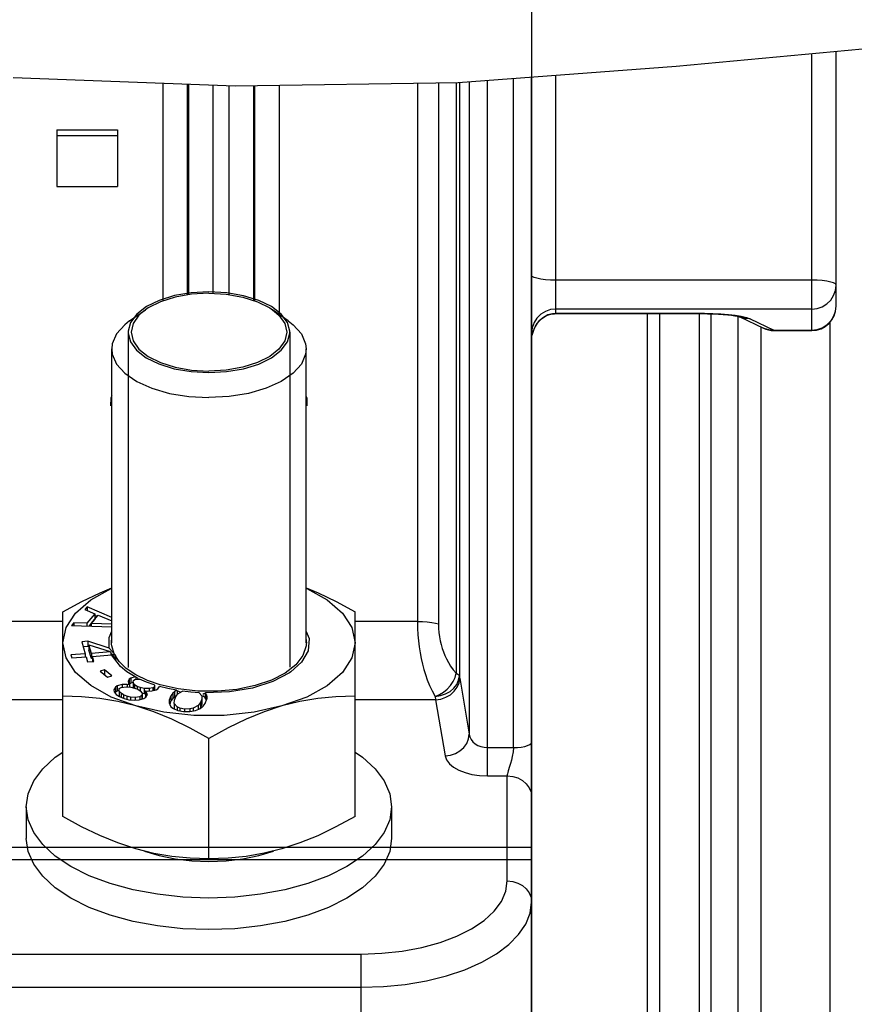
# Model space of a CAD drawing. Header units: millimetres. Extents: x 17 to 597, y 16 to 406.
# Tile 59 of 65: x 408 to 456, y 212 to 268. Entities that reach past the tile are written whole.
import ezdxf

# ---------------------------------------------------------------- set-up
doc = ezdxf.new("R2010")
doc.units = ezdxf.units.MM
doc.header["$LTSCALE"] = 32.67
doc.layers.get('0').update_dxf_attribs({"linetype": 'CONTINUOUS'})
for name, color, linetype in [('AXES', 7, 'CONTINUOUS'), ('CHAMFERS', 7, 'CONTINUOUS'), ('ROUNDS', 7, 'CONTINUOUS'), ('SURFS', 7, 'CONTINUOUS')]:
    doc.layers.add(name, color=color, linetype=linetype)
doc.styles.get("Standard").update_dxf_attribs({"font": 'txt', "width": 0.8})
doc.dimstyles.new('DIMSTYLE_1', dxfattribs={"dimtxt": 6, "dimasz": 3, "dimexe": 2, "dimexo": 2, "dimgap": 1.5, "dimtad": 1, "dimdec": 0, "dimlfac": 1.428571, "dimzin": 0, "dimdsep": 46, "dimtxsty": 'Standard', "dimblk": 'CLOSED', "dimblk1": 'CLOSED', "dimblk2": 'CLOSED', "dimcen": 0.09, "dimazin": 0, "dimtp": 0.5, "dimtm": 0.5, "dimtfac": 1, "dimtdec": 0, "dimtofl": 0, "dimtmove": 0, "dimatfit": 3, "dimldrblk": 'CLOSED', "dimfxl": 1, "dimtolj": 1, "dimtzin": 0, "dimarcsym": 0})

# ---------------------------------------------------------------- blocks, each defined once
blk = doc.blocks.new('_CLOSED')
at = {"color": 0, "linetype": 'ByBlock'}
for p, q in [((0, 0), (-1, 0.25)), ((-1, 0.25), (-1, -0.25)), ((-1, -0.25), (0, 0)), ((-1, 0), (0, 0))]:
    blk.add_line(p, q, dxfattribs=at)
blk = doc.blocks.new('*D3')
at = {"color": 2, "linetype": 'Continuous', "transparency": 16777216}
for p, q in [((371.227, 220.094), (371.227, 362.813)), ((548.327, 288.726), (548.327, 362.813)), ((371.227, 360.813), (459.777, 360.813)), ((548.327, 360.813), (459.777, 360.813))]:
    blk.add_line(p, q, dxfattribs=at)
at = {"color": 2, "linetype": 'Continuous', "transparency": 16777216, "xscale": 3, "yscale": 3, "zscale": 3, "rotation": 180}
blk.add_blockref('_CLOSED', (371.227, 360.813), dxfattribs=at)
at = {"color": 2, "linetype": 'Continuous', "transparency": 16777216, "xscale": 3, "yscale": 3, "zscale": 3}
blk.add_blockref('_CLOSED', (548.327, 360.813), dxfattribs=at)
at = {"color": 2, "linetype": 'Continuous', "transparency": 16777216, "insert": (459.777, 368.313), "char_height": 6, "width": 19.2, "attachment_point": 2, "line_spacing_factor": 0.9}
blk.add_mtext('253 \\P ', dxfattribs=at)

msp = doc.modelspace()

# ---------------------------------------------------------------- linework, layer by layer
at = {"color": 7, "linetype": 'Continuous'}
for p, q in [((446.033469, 265.693996), (458.487369, 266.856017)), ((433.511476, 264.766579), (446.033469, 265.693996)), ((407.919851, 265.060347), (420.691033, 264.575585)), ((420.691033, 264.575585), (433.511476, 264.766579)), ((410.427377, 262.040741), (410.427377, 258.777738)), ((410.427377, 262.040741), (413.927377, 262.040741)), ((413.927377, 261.689205), (410.427377, 261.689205)), ((413.927377, 262.040741), (413.927377, 258.777738)), ((410.427377, 258.777738), (413.927377, 258.777738)), ((444.377377, 251.475469), (444.377377, 198.666144)), ((413.590677, 232.557879), (413.590677, 249.443773)), ((424.764077, 232.557879), (424.764077, 249.443773)), ((412.168975, 234.622215), (412.036414, 234.460252)), ((412.036414, 234.460252), (412.609673, 234.216895)), ((412.168975, 234.622215), (412.168975, 234.403978)), ((413.590677, 234.010979), (412.168975, 234.622215)), ((410.777377, 222.5685), (410.777377, 234.333008)), ((412.609673, 234.216895), (412.1678, 233.67702)), ((412.609673, 233.913786), (412.278605, 233.50929)), ((412.410439, 233.658886), (412.808124, 234.144774)), ((412.609673, 234.216895), (412.609673, 233.913786)), ((412.747303, 234.070464), (412.609673, 234.129636)), ((412.808124, 234.144774), (413.590677, 233.812569)), ((427.577377, 222.5685), (427.577377, 234.333008)), ((411.417792, 233.704427), (411.28523, 233.542465)), ((411.28523, 233.542465), (413.590677, 233.465473)), ((411.417792, 233.704427), (411.417792, 233.538038)), ((412.1678, 233.67702), (411.417792, 233.704427)), ((412.1678, 233.67702), (412.1678, 233.512991)), ((412.410439, 233.658886), (412.410439, 233.504888)), ((413.590677, 233.615758), (412.410439, 233.658886)), ((412.222283, 232.639971), (411.868582, 232.614167)), ((411.868582, 232.614167), (412.070719, 231.921501)), ((412.222283, 232.336862), (411.955193, 232.317376)), ((412.222283, 232.639971), (412.222283, 232.336862)), ((413.435276, 232.250103), (412.222283, 232.639971)), ((412.28124, 232.317913), (412.222283, 232.336862)), ((412.424421, 231.947306), (412.28124, 232.437944)), ((412.28124, 232.437944), (412.28124, 232.134835)), ((412.28124, 232.437944), (413.494085, 232.045333)), ((412.424421, 231.644197), (412.28124, 232.134835)), ((413.630084, 232.032935), (413.435276, 232.250103)), ((412.070719, 231.921501), (411.245416, 231.86129)), ((411.245416, 231.86129), (411.295951, 231.688124)), ((411.295951, 231.688124), (412.121254, 231.748335)), ((412.070719, 231.921501), (412.070719, 231.748335)), ((412.121254, 231.748335), (412.205478, 231.459724)), ((413.501245, 232.025867), (412.424421, 231.947306)), ((412.424421, 231.947306), (412.424421, 231.644197)), ((412.474955, 231.647884), (412.424421, 231.644197)), ((412.474955, 231.77414), (413.57634, 231.854493)), ((412.559179, 231.485529), (412.474955, 231.77414)), ((412.474955, 231.77414), (412.474955, 231.479385)), ((413.497632, 232.035595), (413.494085, 232.045333)), ((413.501245, 232.025867), (413.497632, 232.035595)), ((413.544475, 231.991217), (413.501245, 232.025867)), ((413.544475, 231.991217), (413.544475, 231.854493)), ((413.821603, 231.822825), (413.544475, 231.911896)), ((413.924569, 231.576789), (413.57634, 231.854493)), ((413.821603, 231.822825), (413.630084, 232.032935)), ((412.205478, 231.459724), (412.559179, 231.485529)), ((413.173936, 231.007006), (412.919981, 230.929169)), ((413.173936, 231.007006), (413.173936, 230.722027)), ((413.600744, 230.658875), (413.173936, 231.007006)), ((412.919981, 230.929169), (413.346789, 230.581038)), ((413.346789, 230.581038), (413.600744, 230.658875)), ((414.934876, 230.59881), (414.465294, 230.888531)), ((414.583515, 230.45884), (414.52689, 230.329234)), ((414.694549, 230.528864), (414.583515, 230.45884)), ((414.583515, 230.45884), (414.583515, 230.17142)), ((414.934876, 230.59881), (414.694549, 230.528864)), ((414.694549, 230.528864), (414.694549, 230.225755)), ((414.829464, 230.285316), (414.849077, 230.391581)), ((414.849077, 230.391581), (414.9231, 230.438264)), ((414.9231, 230.438264), (415.125555, 230.472048)), ((414.971026, 230.573975), (414.934876, 230.59881)), ((414.971026, 230.573975), (414.971026, 230.446261)), ((415.095682, 230.493801), (414.971026, 230.573975)), ((415.129924, 230.472011), (415.095682, 230.493801)), ((415.125555, 230.472048), (415.184939, 230.471551)), ((415.587323, 230.296125), (415.184939, 230.471551)), ((413.797579, 230.010132), (413.703944, 229.857185)), ((413.703944, 229.857185), (413.73004, 229.7328)), ((413.908613, 230.080156), (413.797579, 230.010132)), ((413.797579, 230.010132), (413.797579, 229.707023)), ((414.18509, 230.160623), (413.908613, 230.080156)), ((413.908613, 230.080156), (413.908613, 229.777047)), ((414.015216, 229.771806), (414.026131, 229.919532)), ((414.026131, 229.919532), (414.137165, 229.989556)), ((414.137165, 229.989556), (414.42234, 230.028561)), ((414.18509, 230.160623), (414.18509, 229.996111)), ((414.478965, 230.158167), (414.18509, 230.160623)), ((414.42234, 230.028561), (414.679204, 230.002763)), ((414.478965, 230.158167), (414.478965, 230.028561)), ((414.607397, 230.145268), (414.478965, 230.158167)), ((414.52689, 230.329234), (414.552987, 230.20485)), ((414.552987, 230.20485), (414.607397, 230.145268)), ((414.694549, 230.225755), (414.59588, 230.163529)), ((414.607397, 230.145268), (414.607397, 230.009975)), ((414.679204, 230.002763), (414.899056, 229.953624)), ((414.83491, 230.266606), (414.694549, 230.225755)), ((414.829464, 230.285316), (414.829464, 229.982207)), ((414.901271, 230.142812), (414.829464, 230.285316)), ((414.836863, 229.967525), (414.829464, 229.982207)), ((414.899056, 229.953624), (415.081897, 229.881144)), ((414.901271, 230.142812), (414.901271, 229.953624)), ((415.047101, 230.04699), (414.901271, 230.142812)), ((415.047101, 230.04699), (415.047101, 229.894937)), ((415.229942, 229.97451), (415.047101, 230.04699)), ((415.081897, 229.881144), (415.227726, 229.785322)), ((415.229942, 229.97451), (415.229942, 229.785322)), ((415.449794, 229.925371), (415.229942, 229.97451)), ((415.449794, 229.925371), (415.449794, 229.622262)), ((415.743669, 229.922914), (415.449794, 229.925371)), ((416.025249, 230.138442), (415.587323, 230.296125)), ((415.946123, 229.956698), (415.743669, 229.922914)), ((415.743669, 229.922914), (415.743669, 229.775877)), ((415.898197, 229.785631), (416.137663, 229.842756)), ((416.020146, 230.003381), (415.946123, 229.956698)), ((415.946123, 229.956698), (415.946123, 229.797064)), ((416.039759, 230.109645), (416.020146, 230.003381)), ((416.020146, 230.003381), (416.020146, 229.814722)), ((416.025249, 230.138442), (416.039759, 230.109645)), ((416.039759, 230.109645), (416.039759, 229.819401)), ((416.137663, 229.842756), (416.248697, 229.912781)), ((416.248697, 229.912781), (416.33009, 230.04573)), ((416.818525, 229.922237), (416.33009, 230.04573)), ((417.320534, 229.823709), (416.818525, 229.922237)), ((417.320534, 229.823709), (417.193651, 229.737918)), ((417.351406, 229.80177), (417.320534, 229.823709)), ((413.73004, 229.7328), (413.847558, 229.572176)), ((413.797579, 229.707023), (413.775402, 229.670799)), ((413.908613, 229.777047), (413.797579, 229.707023)), ((413.847558, 229.572176), (414.039098, 229.458234)), ((414.017955, 229.808871), (413.908613, 229.777047)), ((414.015216, 229.771806), (414.015216, 229.468697)), ((414.124034, 229.652643), (414.015216, 229.771806)), ((414.039098, 229.458234), (414.313359, 229.349513)), ((414.124034, 229.652643), (414.124034, 229.424564)), ((414.269864, 229.556821), (414.124034, 229.652643)), ((414.269864, 229.556821), (414.269864, 229.366755)), ((414.452705, 229.48434), (414.269864, 229.556821)), ((414.313359, 229.349513), (414.578922, 229.282254)), ((414.452705, 229.48434), (414.452705, 229.314221)), ((414.672557, 229.435201), (414.452705, 229.48434)), ((414.578922, 229.282254), (414.918507, 229.261678)), ((414.672557, 229.435201), (414.672557, 229.27658)), ((414.929421, 229.409404), (414.672557, 229.435201)), ((414.918507, 229.261678), (415.166671, 229.277342)), ((415.214597, 229.448409), (414.929421, 229.409404)), ((414.929421, 229.409404), (414.929421, 229.261678)), ((415.166671, 229.277342), (415.443148, 229.357808)), ((415.325631, 229.518433), (415.214597, 229.448409)), ((415.214597, 229.448409), (415.214597, 229.29129)), ((415.227726, 229.785322), (415.336545, 229.666159)), ((415.336545, 229.666159), (415.325631, 229.518433)), ((415.325631, 229.518433), (415.325631, 229.323606)), ((415.449794, 229.622262), (415.332589, 229.648458)), ((415.336545, 229.36305), (415.333807, 229.325985)), ((415.336545, 229.666159), (415.336545, 229.36305)), ((415.443148, 229.357808), (415.554181, 229.427833)), ((415.521601, 229.621661), (415.449794, 229.622262)), ((415.521601, 229.782866), (415.521601, 229.479757)), ((415.57601, 229.723284), (415.521601, 229.782866)), ((415.521601, 229.782866), (415.650033, 229.769967)), ((415.562272, 229.43522), (415.521601, 229.479757)), ((415.554181, 229.427833), (415.647818, 229.58078)), ((415.57601, 229.723284), (415.57601, 229.463488)), ((415.647818, 229.58078), (415.57601, 229.723284)), ((415.650033, 229.769967), (415.898197, 229.785631)), ((416.992889, 229.51406), (416.896128, 229.250376)), ((416.896128, 229.250376), (416.899747, 229.098622)), ((417.104021, 229.655287), (416.992889, 229.51406)), ((416.992889, 229.51406), (416.992889, 229.210951)), ((417.104021, 229.352178), (416.992889, 229.210951)), ((417.193651, 229.737918), (417.104021, 229.655287)), ((417.104021, 229.655287), (417.104021, 229.352178)), ((417.193651, 229.434809), (417.104021, 229.352178)), ((417.186625, 229.072304), (417.193758, 229.253356)), ((417.193651, 229.737918), (417.193651, 229.434809)), ((417.30681, 229.511321), (417.193651, 229.434809)), ((417.193758, 229.253356), (417.269016, 229.458443)), ((417.269016, 229.458443), (417.390899, 229.628969)), ((417.351406, 229.80177), (417.351406, 229.573715)), ((417.390899, 229.628969), (417.661872, 229.771579)), ((418.615846, 229.684062), (418.767912, 229.502642)), ((418.760781, 229.321589), (418.685522, 229.116502)), ((418.767912, 229.502642), (418.760781, 229.321589)), ((418.760781, 229.321589), (418.760781, 229.01848)), ((418.767912, 229.502642), (418.767912, 229.199533)), ((418.957922, 229.394093), (418.81805, 229.497778)), ((418.971963, 229.672207), (418.957922, 229.654388)), ((418.957922, 229.654388), (418.957922, 229.394093)), ((419.029669, 229.266373), (418.957922, 229.394093)), ((418.961648, 229.060886), (419.05841, 229.324569)), ((419.029669, 229.569482), (418.971963, 229.672207)), ((419.029669, 229.569482), (419.029669, 229.266373)), ((419.05479, 229.476324), (419.029669, 229.569482)), ((419.05841, 229.324569), (419.05479, 229.476324)), ((419.05479, 229.476324), (419.05479, 229.324569)), ((416.899747, 229.098622), (416.92487, 229.005464)), ((416.992889, 229.210951), (416.921741, 229.017065)), ((416.92487, 229.005464), (416.996615, 228.877744)), ((416.996615, 228.877744), (417.136488, 228.774059)), ((417.136488, 228.774059), (417.391112, 228.659846)), ((417.186625, 229.072304), (417.186625, 228.769195)), ((417.35162, 228.87546), (417.186625, 229.072304)), ((417.2103, 228.74095), (417.186625, 228.769195)), ((417.35162, 228.87546), (417.35162, 228.677561)), ((417.502244, 228.801073), (417.35162, 228.87546)), ((417.502244, 228.801073), (417.502244, 228.639559)), ((417.778371, 228.745457), (417.502244, 228.801073)), ((418.076, 228.748437), (417.778371, 228.745457)), ((417.778371, 228.745457), (417.778371, 228.598966)), ((418.269629, 228.791242), (418.076, 228.748437)), ((418.076, 228.748437), (418.076, 228.596682)), ((418.563639, 228.945977), (418.269629, 228.791242)), ((418.269629, 228.791242), (418.269629, 228.633345)), ((418.398751, 228.658259), (418.603131, 228.730362)), ((418.685522, 229.116502), (418.563639, 228.945977)), ((418.563639, 228.945977), (418.563639, 228.71643)), ((418.603131, 228.730362), (418.760888, 228.837028)), ((418.685522, 228.813393), (418.647729, 228.760517)), ((418.685522, 229.116502), (418.685522, 228.813393)), ((418.760781, 229.01848), (418.685522, 228.813393)), ((418.767912, 229.199533), (418.760781, 229.01848)), ((418.760888, 228.837028), (418.850516, 228.919659)), ((418.850516, 228.919659), (418.961648, 229.060886)), ((417.391112, 228.659846), (417.724615, 228.598966)), ((417.724615, 228.598966), (418.079619, 228.596682)), ((418.079619, 228.596682), (418.398751, 228.658259)), ((419.177377, 220.143629), (419.177377, 227.058395)), ((408.677377, 223.131193), (408.677377, 221.31254)), ((429.677377, 223.131193), (429.677377, 221.31254))]:
    msp.add_line(p, q, dxfattribs=at)
at = {"color": 9, "linetype": 'Continuous'}
for p, q in [((445.077377, 251.475469), (445.077377, 198.666144)), ((447.387232, 198.666144), (447.387232, 251.475469)), ((448.045016, 198.717831), (448.045016, 251.469532)), ((449.580331, 251.317067), (449.580331, 202.291883)), ((454.877377, 250.984303), (454.877377, 203.446622)), ((450.895901, 250.714879), (450.895901, 203.703013)), ((410.777377, 233.779806), (407.816451, 233.779806)), ((410.777377, 229.277642), (407.423356, 229.277642))]:
    msp.add_line(p, q, dxfattribs=at)
at = {"color": 2, "linetype": 'Continuous'}
msp.add_line((423.822198, 250.4191), (423.822227, 231.158295), dxfattribs=at)
for points in [[(419.177377, 252.733418), (418.164134, 252.677487), (417.199696, 252.512386), (416.317722, 252.241089), (415.588145, 251.885107), (415.024164, 251.45088), (414.670499, 250.972839), (414.533545, 250.45963)], [(423.821208, 250.45963), (423.68815, 250.964969), (423.337824, 251.443625), (422.776878, 251.878834), (422.049791, 252.236087), (421.169716, 252.508922), (420.206436, 252.675704), (419.177377, 252.733418)], [(414.533545, 250.45963), (414.533234, 250.451525), (414.532781, 250.435313), (414.532555, 250.4191), (414.532527, 231.133134)], [(414.532555, 250.402886), (414.532781, 250.386673), (414.533545, 250.362356)], [(414.533545, 250.362356), (414.666604, 249.857017), (415.01693, 249.378361), (415.577876, 248.943153), (416.304963, 248.585899), (417.185037, 248.313065), (418.148317, 248.146282), (419.177377, 248.088568)], [(419.177377, 248.088568), (420.190619, 248.1445), (421.155058, 248.3096), (422.037032, 248.580897), (422.766608, 248.936879), (423.330589, 249.371106), (423.684255, 249.849148), (423.821208, 250.362356)], [(423.822198, 250.4191), (423.821972, 250.435313), (423.821208, 250.45963)], [(423.821208, 250.362356), (423.821519, 250.370461), (423.821972, 250.386673), (423.822198, 250.402886)], [(413.577377, 232.557879), (413.577684, 232.5872), (413.578605, 232.616518), (413.58014, 232.64583), (413.582289, 232.675131), (413.585051, 232.70442), (413.589475, 232.74183)], [(424.765279, 232.74183), (424.768825, 232.712562), (424.771758, 232.683278), (424.774078, 232.653979), (424.775783, 232.62467), (424.776875, 232.595354), (424.777377, 232.557879)], [(413.589475, 232.373929), (413.585929, 232.403196), (413.582996, 232.432481), (413.580676, 232.46178), (413.57897, 232.491089), (413.577878, 232.520405), (413.577377, 232.557879)], [(416.377377, 230.133008), (415.638013, 230.388035), (414.976755, 230.706206), (414.428307, 231.074106), (414.0074, 231.481853), (413.725335, 231.918497), (413.589475, 232.373929)], [(424.765279, 232.373929), (424.57717, 231.815884), (424.168483, 231.288149), (423.555912, 230.812283), (422.764479, 230.407723), (421.826516, 230.090996), (420.780336, 229.875039), (419.668676, 229.768676), (418.536947, 229.77625), (417.412816, 229.900516), (416.377377, 230.133008)], [(424.777377, 232.557879), (424.77707, 232.528558), (424.776149, 232.499241), (424.774614, 232.469929), (424.772465, 232.440628), (424.769702, 232.411339), (424.765279, 232.373929)]]:
    msp.add_lwpolyline(points, dxfattribs=at)
at = {"color": 7, "linetype": 'Continuous'}
for points in [[(413.590677, 246.74523), (413.530476, 246.628916), (413.525503, 246.167301)], [(424.829251, 246.167636), (424.833798, 246.589674), (424.764077, 246.730001)], [(410.777377, 234.333008), (411.873541, 234.932867), (412.917899, 235.435598), (413.590677, 235.710262)], [(410.777377, 232.557879), (410.960949, 233.431136), (411.503606, 234.266186), (412.381617, 235.026566), (413.556638, 235.679069), (413.590677, 235.691434)], [(424.764077, 235.710317), (425.449024, 235.430166), (426.493704, 234.926426), (427.577377, 234.333008)], [(424.764077, 235.691387), (424.798679, 235.678815), (425.973633, 235.026224), (426.851492, 234.2658), (427.393922, 233.43086), (427.577377, 232.557879)], [(413.435276, 232.250103), (413.434662, 232.86278), (413.590677, 233.224959)], [(424.764077, 233.205503), (424.933006, 232.794183), (424.87931, 232.100008), (424.495629, 231.4324), (423.893236, 230.891199)], [(414.977377, 228.920573), (413.556074, 229.436944), (412.38112, 230.089535), (411.503262, 230.849959), (410.960831, 231.684899), (410.777377, 232.557879)], [(427.577377, 232.557879), (427.393805, 231.684623), (426.851147, 230.849573), (425.973136, 230.089193), (424.798116, 229.43669), (423.377377, 228.920573)], [(414.465294, 230.888531), (414.097994, 231.183971), (413.57634, 231.854493)], [(423.893236, 230.891199), (423.804203, 230.829939), (422.844985, 230.327449), (421.673365, 229.954004), (420.357001, 229.73126), (418.971963, 229.672207)], [(414.977377, 228.920573), (413.940959, 229.177349), (412.905729, 229.351619), (411.861049, 229.451025), (410.777377, 229.483266)], [(417.541048, 229.707991), (417.45407, 229.750601), (417.351406, 229.80177)], [(418.615846, 229.684062), (418.133142, 229.717976), (417.661872, 229.771579)], [(418.957922, 229.654388), (418.887671, 229.619088), (418.81805, 229.58497)], [(427.577377, 229.483266), (426.481213, 229.450254), (425.436855, 229.350025), (424.405432, 229.175614), (423.377377, 228.920573)], [(419.177377, 227.058395), (418.093503, 227.651916), (417.048679, 228.155707), (416.013557, 228.579061), (414.977377, 228.920573)], [(423.377377, 228.920573), (421.773603, 228.563521), (420.05623, 228.38093), (418.300207, 228.380842), (416.582409, 228.563316), (414.977377, 228.920573)], [(423.377377, 228.920573), (422.348946, 228.581927), (421.317423, 228.160773), (420.273535, 227.658251), (419.177377, 227.058395)], [(408.677377, 223.131193), (408.784252, 223.878346), (409.102701, 224.610289), (409.626241, 225.312122), (410.344215, 225.969557), (410.777377, 226.258876)], [(427.577377, 226.258876), (428.010539, 225.969557), (428.728513, 225.312122), (429.252053, 224.610289), (429.570502, 223.878346), (429.677377, 223.131193)], [(429.677377, 223.131193), (429.570502, 222.38404), (429.252053, 221.652097), (428.728513, 220.950264), (428.010539, 220.292829), (427.112747, 219.693174), (426.053414, 219.163508), (424.854105, 218.714612), (423.539234, 218.355625), (422.135569, 218.093855), (420.671683, 217.93463), (419.177377, 217.881193), (417.683071, 217.93463), (416.219185, 218.093855), (414.815519, 218.355625), (413.500648, 218.714612), (412.301339, 219.163508), (411.242006, 219.693174), (410.344215, 220.292829), (409.626241, 220.950264), (409.102701, 221.652097), (408.784252, 222.38404), (408.677377, 223.131193)], [(414.977377, 220.706322), (413.941008, 221.047903), (412.905811, 221.471305), (411.861134, 221.975038), (410.777377, 222.5685)], [(427.577377, 222.5685), (426.481181, 221.968625), (425.436796, 221.465883), (424.405411, 221.044821), (423.377377, 220.706322)], [(413.500648, 216.895959), (412.301339, 217.344854), (411.242006, 217.874521), (410.344215, 218.474175), (409.626241, 219.131611), (409.102701, 219.833444), (408.784252, 220.565387), (408.677377, 221.31254)], [(429.677377, 221.31254), (429.570502, 220.565387), (429.252053, 219.833444), (428.728513, 219.131611), (428.010539, 218.474175), (427.112747, 217.874521), (426.053414, 217.344854)], [(419.177377, 220.143629), (418.09339, 220.175889), (417.048562, 220.275336), (416.013489, 220.449608), (414.977377, 220.706322)], [(415.472074, 220.583753), (415.47433, 220.582789), (416.317237, 220.324522), (417.23057, 220.135365), (418.19184, 220.019975), (419.177377, 219.981193), (420.162914, 220.019975), (421.124184, 220.135365), (422.037517, 220.324522), (422.880424, 220.582789), (422.881852, 220.583399)], [(423.377377, 220.706322), (422.348926, 220.451199), (421.317396, 220.276804), (420.273531, 220.17664), (419.177377, 220.143629)], [(426.053414, 217.344854), (424.854105, 216.895959), (423.539234, 216.536972), (422.135569, 216.275202), (420.671683, 216.115977), (419.177377, 216.06254), (417.683071, 216.115977), (416.219185, 216.275202), (414.815519, 216.536972), (413.500648, 216.895959)]]:
    msp.add_lwpolyline(points, dxfattribs=at)
at = {"layer": 'AXES', "color": 9, "linetype": 'Continuous'}
for p, q in [((416.538303, 252.204772), (416.538303, 264.733213)), ((417.932975, 264.680274), (417.932975, 252.546185)), ((418.015568, 252.560636), (418.015568, 264.677139)), ((419.41024, 264.624201), (419.41024, 252.632799)), ((420.344513, 252.559704), (420.344513, 264.588738)), ((421.739186, 264.5912), (421.739186, 252.229047)), ((421.821778, 252.203099), (421.821778, 264.592431)), ((423.216451, 264.613208), (423.216451, 251.42594))]:
    msp.add_line(p, q, dxfattribs=at)
at = {"layer": 'CHAMFERS', "color": 7, "linetype": 'Continuous'}
for p, q in [((414.615855, 251.056514), (415.52776, 251.701328)), ((423.738898, 251.056514), (422.826994, 251.701328))]:
    msp.add_line(p, q, dxfattribs=at)
for points in [[(419.177377, 252.645918), (418.182742, 252.589884), (417.237982, 252.424591), (416.390471, 252.158328), (415.682707, 251.804446), (415.527308, 251.701008)], [(419.177377, 252.645918), (420.172012, 252.589884), (421.116772, 252.424591), (421.964283, 252.158328), (422.672046, 251.804446), (422.827446, 251.701008)], [(415.527308, 251.701008), (415.150181, 251.380691), (414.819595, 250.908311), (414.707527, 250.410993), (414.819595, 249.913676), (415.150181, 249.441296), (415.682707, 249.01754), (416.390471, 248.663658), (417.237982, 248.397395), (418.182742, 248.232102), (419.177377, 248.176068)], [(422.827446, 251.701008), (423.204572, 251.380691), (423.535158, 250.908311), (423.647227, 250.410993), (423.535158, 249.913676), (423.204572, 249.441296), (422.672046, 249.01754), (421.964283, 248.663658), (421.116772, 248.397395), (420.172012, 248.232102), (419.177377, 248.176068)], [(414.615855, 251.056514), (414.339153, 250.840448), (413.864109, 250.306965), (413.621281, 249.735757), (413.590677, 249.443773)], [(423.738898, 251.056514), (424.015601, 250.840448), (424.490644, 250.306965), (424.733472, 249.735757), (424.764077, 249.443773)], [(413.590677, 249.443773), (413.621281, 249.151788), (413.864109, 248.58058), (414.339153, 248.047098), (415.02565, 247.574657), (415.893597, 247.183905), (416.905061, 246.891921), (418.015837, 246.711464), (419.177377, 246.650423)], [(424.764077, 249.443773), (424.733472, 249.151788), (424.490644, 248.58058), (424.015601, 248.047098), (423.329104, 247.574657), (422.461157, 247.183905), (421.449692, 246.891921), (420.338917, 246.711464), (419.177377, 246.650423)]]:
    msp.add_lwpolyline(points, dxfattribs=at)
at = {"layer": 'ROUNDS', "color": 9, "linetype": 'Continuous'}
for p, q in [((453.827377, 250.502577), (453.827377, 266.421212)), ((436.677377, 226.530532), (436.677377, 265.001055)), ((439.127377, 251.475469), (439.127377, 265.182509)), ((431.160017, 264.731548), (431.160017, 233.779806)), ((432.372453, 264.74961), (432.372453, 233.635663)), ((433.39296, 264.764813), (433.39296, 230.802581)), ((433.575197, 264.771298), (433.575197, 230.653704)), ((434.14352, 264.81339), (434.14352, 227.2974)), ((435.189525, 224.902234), (435.189525, 264.89086)), ((453.827377, 253.400524), (439.127377, 253.400524)), ((455.192615, 251.597245), (455.227377, 251.902577)), ((438.66865, 251.418056), (438.831522, 251.465912)), ((438.831522, 251.465912), (438.825862, 251.443911)), ((453.827377, 251.739945), (439.127377, 251.739945)), ((439.127377, 251.496738), (447.658853, 251.496738)), ((447.658853, 251.496738), (447.658853, 251.475469)), ((455.089324, 251.305577), (455.192615, 251.597245)), ((449.722651, 251.275618), (449.698525, 251.286612)), ((450.289992, 251.176679), (451.657667, 250.523846)), ((454.922689, 251.043876), (455.089324, 251.305577)), ((437.744397, 250.154297), (437.782504, 250.339683)), ((451.657667, 250.523846), (451.657667, 250.502577)), ((451.657667, 250.523846), (453.827377, 250.523846)), ((437.727377, 249.939964), (437.731637, 250.047439)), ((437.731637, 250.047439), (437.744397, 250.154297)), ((437.743772, 250.146984), (437.744413, 250.154397)), ((437.744397, 250.154297), (437.745104, 250.155538)), ((431.160017, 233.779806), (427.577377, 233.779806)), ((433.595712, 230.521687), (434.14352, 227.2974)), ((432.201039, 229.277642), (427.577377, 229.277642)), ((432.201039, 229.277642), (432.748848, 226.049792)), ((435.189525, 226.530532), (436.677377, 226.530532)), ((435.189525, 224.902234), (436.327377, 224.902234)), ((436.327377, 218.86254), (436.327377, 224.902234)), ((381.027377, 214.66254), (427.927377, 214.66254)), ((427.927377, 195.076006), (427.927377, 214.66254)), ((381.027377, 212.750104), (427.927377, 212.750104))]:
    msp.add_line(p, q, dxfattribs=at)
at = {"layer": 'ROUNDS', "color": 7, "linetype": 'Continuous'}
for p, q in [((455.227377, 251.902577), (455.227377, 266.551841)), ((437.727377, 188.338055), (437.727377, 265.078821)), ((439.127377, 251.475469), (447.658853, 251.475469)), ((449.667787, 251.295313), (449.702302, 251.284618)), ((449.702302, 251.284618), (451.054565, 250.639142)), ((437.74511, 250.155573), (437.760872, 250.2423)), ((451.657667, 250.502577), (453.827377, 250.502577)), ((437.738193, 250.108305), (437.743565, 250.145676)), ((437.743567, 250.145905), (437.745106, 250.15555))]:
    msp.add_line(p, q, dxfattribs=at)
at = {"layer": 'ROUNDS', "color": 9, "linetype": 'Continuous'}
for points in [[(439.127377, 253.400524), (438.815847, 253.407591), (438.51994, 253.428436), (438.254491, 253.462015), (438.032813, 253.506643), (437.86602, 253.560083), (437.762478, 253.619655), (437.727377, 253.682373)], [(455.227377, 253.118676), (455.192276, 253.181393), (455.088733, 253.240965), (454.921941, 253.294405), (454.700263, 253.339034), (454.434814, 253.372612), (454.138906, 253.393458), (453.827377, 253.400524)], [(453.827377, 251.739945), (454.139196, 251.774578), (454.435357, 251.87674), (454.700962, 252.04129), (454.92268, 252.259965), (455.089323, 252.521674), (455.192616, 252.813349), (455.227377, 253.118676)], [(439.127377, 251.739945), (438.815847, 251.705377), (438.51994, 251.603408), (438.254491, 251.439149), (438.032813, 251.220839), (437.86602, 250.959423), (437.762478, 250.66801), (437.727377, 250.361214)], [(437.782504, 250.339683), (437.847397, 250.539532), (437.94163, 250.74366), (438.061456, 250.934909), (438.199409, 251.100617), (438.347859, 251.235285), (438.504575, 251.340669), (438.66865, 251.418056)], [(438.831522, 251.465912), (438.92912, 251.482984), (439.027754, 251.493279), (439.127377, 251.496738)], [(447.658853, 251.496738), (448.142453, 251.489428), (448.600961, 251.468377), (449.037583, 251.433682), (449.43226, 251.386737)], [(449.43226, 251.386737), (449.777667, 251.328309), (450.070549, 251.257447), (450.289992, 251.176679)], [(450.289992, 251.176679), (449.999124, 251.192421), (449.722651, 251.275618)], [(453.827377, 250.523846), (454.1392, 250.55848), (454.435364, 250.660644), (454.700969, 250.825197), (454.922689, 251.043876)], [(451.657667, 250.523846), (451.366866, 250.539577), (451.09045, 250.622731), (451.054748, 250.639055)], [(431.160017, 233.779806), (431.167603, 233.389659), (431.18834, 233.021119), (431.220743, 232.66404), (431.263813, 232.317264), (431.317118, 231.978735), (431.380208, 231.648816), (431.452038, 231.330974), (431.532388, 231.024658), (431.62348, 230.722631), (431.729746, 230.415976), (431.855951, 230.101402), (432.005451, 229.784328), (432.180525, 229.475937)], [(431.160017, 233.779806), (431.451094, 233.773506), (431.729449, 233.754882), (431.982917, 233.724748), (432.20042, 233.684421), (432.372453, 233.635663)], [(432.372453, 233.635663), (432.380038, 233.37942), (432.400776, 233.13729), (432.433178, 232.902614), (432.476249, 232.674634), (432.529553, 232.451999), (432.592644, 232.234947), (432.664473, 232.02576), (432.744823, 231.824078), (432.835915, 231.62513), (432.942182, 231.42303), (433.068385, 231.215583), (433.217889, 231.006323), (433.39296, 230.802581)], [(432.180525, 229.475937), (432.424693, 229.574722), (432.659167, 229.715154), (432.874612, 229.891651), (433.062477, 230.097216), (433.215257, 230.323634), (433.326895, 230.561915), (433.39296, 230.802581)], [(432.180525, 229.475937), (432.485059, 229.517936), (432.775046, 229.613244), (433.03634, 229.757252), (433.256335, 229.943019), (433.424399, 230.161568), (433.532425, 230.402355), (433.575197, 230.653704)], [(432.201039, 229.277642), (432.507081, 229.32011), (432.798212, 229.41958), (433.060248, 229.571207), (433.280423, 229.767602), (433.448008, 229.999197), (433.554839, 230.254708), (433.595712, 230.521687)], [(433.39296, 230.802581), (433.481611, 230.755415), (433.542788, 230.705437), (433.575197, 230.653704)], [(433.575197, 230.653704), (433.581969, 230.607689), (433.588809, 230.563677), (433.595712, 230.521687)], [(432.180525, 229.475937), (432.187297, 229.406817), (432.194136, 229.340708), (432.201039, 229.277642)], [(432.748848, 226.049792), (433.055374, 226.092478), (433.346916, 226.192344), (433.609222, 226.344509), (433.82947, 226.541534), (433.996894, 226.773787), (434.103312, 227.029916), (434.14352, 227.2974)], [(434.14352, 227.2974), (434.179306, 227.139555), (434.249885, 226.992802), (434.352405, 226.860528), (434.482838, 226.746826), (434.636228, 226.654987), (434.808263, 226.587041), (434.995857, 226.544731), (435.189525, 226.530532)], [(436.677377, 226.530532), (436.659839, 226.280696), (436.615805, 226.021832), (436.563953, 225.797683), (436.512405, 225.606681), (436.464831, 225.445009), (436.38838, 225.194638)], [(436.677377, 226.530532), (436.911024, 226.538353), (437.132955, 226.561422), (437.332041, 226.598581), (437.4983, 226.647967), (437.623394, 226.707104), (437.701051, 226.773027), (437.727377, 226.842429)], [(432.748848, 226.049792), (432.832353, 225.816392), (432.997028, 225.598045), (433.236246, 225.400209), (433.540588, 225.229331), (433.898497, 225.090768), (434.299916, 224.987953), (434.737632, 224.923781), (435.189525, 224.902234)], [(436.38838, 225.194638), (436.361235, 225.099334), (436.342065, 225.020281), (436.330914, 224.955229), (436.327377, 224.902234)], [(436.327377, 224.902234), (436.638906, 224.871836), (436.934814, 224.782165), (437.200262, 224.637719), (437.421941, 224.44574), (437.588733, 224.215855), (437.692276, 223.959591), (437.727377, 223.689798)], [(427.927377, 214.66254), (429.119675, 214.705064), (430.291868, 214.832367), (431.415272, 215.041722), (432.46793, 215.329008), (433.427943, 215.688277), (434.275895, 216.112252), (434.994433, 216.592258), (435.569008, 217.118587), (435.98772, 217.680288), (436.242326, 218.266381), (436.327377, 218.86254)], [(436.327377, 218.86254), (436.638906, 218.832141), (436.934814, 218.742471), (437.200263, 218.598024), (437.421941, 218.406045), (437.588733, 218.17616), (437.692276, 217.919896), (437.727377, 217.650104)], [(427.927377, 212.750104), (429.206533, 212.792024), (430.463803, 212.917067), (431.677674, 213.123094), (432.827377, 213.40658), (433.893239, 213.762673), (434.857023, 214.185281), (435.70224, 214.667173), (436.414426, 215.200104), (436.981396, 215.774955), (437.39345, 216.381891), (437.643536, 217.010526), (437.727377, 217.650104)]]:
    msp.add_lwpolyline(points, dxfattribs=at)
at = {"layer": 'ROUNDS', "color": 7, "linetype": 'Continuous'}
for points in [[(437.760872, 250.2423), (437.807199, 250.417177), (437.871775, 250.587762), (437.953431, 250.750865), (438.051364, 250.904045), (438.164956, 251.044907), (438.293621, 251.170873), (438.43689, 251.279172), (438.592139, 251.365574), (438.750491, 251.425002), (438.825855, 251.44391)], [(438.825862, 251.443911), (438.894233, 251.456692), (439.050884, 251.47346), (439.127377, 251.475469)], [(447.658853, 251.475469), (447.837007, 251.474399), (448.160166, 251.466838), (448.464615, 251.452775), (448.745443, 251.43314), (448.998311, 251.408997), (449.219107, 251.381674), (449.404104, 251.352797), (449.549624, 251.324487), (449.651247, 251.299931), (449.667787, 251.295313)], [(449.703022, 251.284395), (449.698525, 251.286612), (449.686751, 251.292041)]]:
    msp.add_lwpolyline(points, dxfattribs=at)
for centre, start, end in [((453.827377, 251.902577), 270, 360), ((451.657667, 251.902577), 244.488983, 270)]:
    msp.add_arc(centre, 1.4, start, end, dxfattribs=at)
at = {"layer": 'SURFS', "color": 7, "linetype": 'Continuous'}
for p, q in [((437.727377, 289.138055), (437.727377, 197.088055)), ((371.227377, 220.800555), (437.727377, 220.800555)), ((371.227377, 220.100555), (437.727377, 220.100555))]:
    msp.add_line(p, q, dxfattribs=at)

# ---------------------------------------------------------------- dimensions: what is measured, and where the dimension line sits
at = {"color": 2, "linetype": 'Continuous'}
dim = msp.add_linear_dim(base=(548.327377, 360.813055), p1=(371.227377, 218.094026), p2=(548.327377, 286.726243), text='<> \\P ', dimstyle='DIMSTYLE_1', dxfattribs=at)
dim.commit()
dim.dimension.update_dxf_attribs({"geometry": '*D3', "text_midpoint": (457.377377, 360.813055), "dimtype": 160})

doc.saveas('drawing.dxf')
